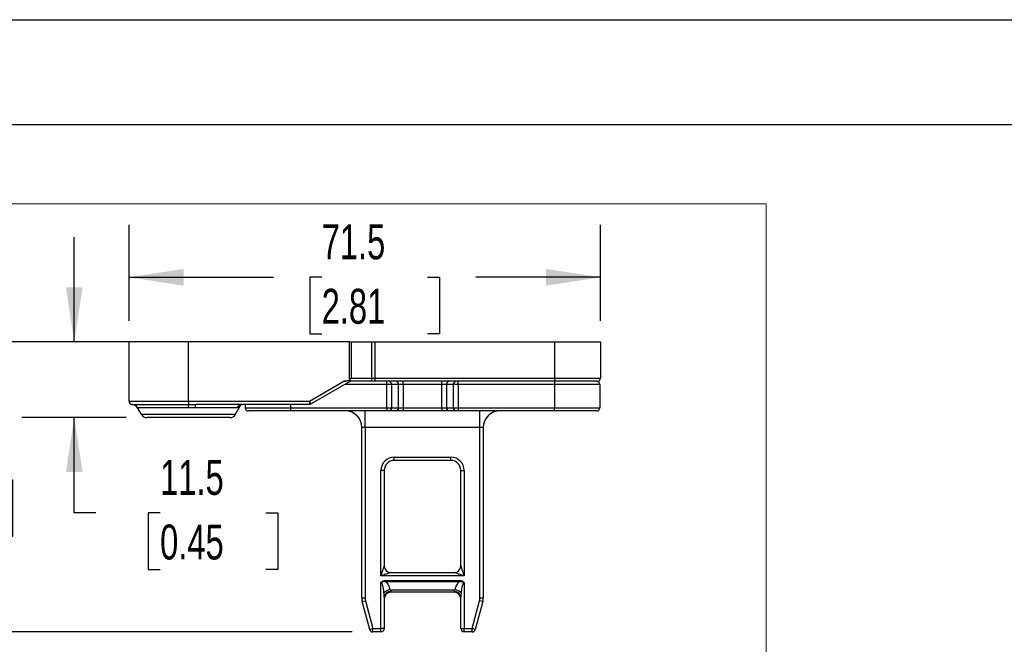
# Model space of a CAD drawing. Header units: millimetres. Extents: x 0 to 699, y 0 to 540.
# Tile 15 of 54: x 89 to 239, y 445 to 540. Entities that reach past the tile are written whole.
import ezdxf

# ---------------------------------------------------------------- set-up
doc = ezdxf.new("R2010")
doc.units = ezdxf.units.MM
doc.header["$LTSCALE"] = 2.5
doc.layers.add('DIMENSIONS', color=140, linetype='Continuous', lineweight=25)
doc.layers.add('TEXT', color=140, linetype='Continuous', lineweight=25)
doc.styles.add('SLDTEXTSTYLE0', font='TXT', dxfattribs={"width": 0.7})
doc.dimstyles.new('SLDDIMSTYLE0', dxfattribs={"dimtxt": 5.39502, "dimasz": 8.255, "dimexe": 0, "dimexo": 0.0625, "dimgap": 1.348755, "dimtad": 0, "dimtih": 1, "dimtoh": 1, "dimdec": 1, "dimrnd": 1e-09, "dimzin": 4, "dimdsep": 46, "dimtxsty": 'SLDTEXTSTYLE0', "dimsah": 1, "dimcen": 0.09, "dimadec": 0, "dimazin": 1, "dimtfac": 1, "dimtdec": 1, "dimtofl": 0, "dimtmove": 0, "dimatfit": 3, "dimfxl": 0, "dimfrac": 2, "dimtolj": 1, "dimtzin": 12, "dimarcsym": 0})
doc.dimstyles.new('SLDDIMSTYLE1', dxfattribs={"dimtxt": 5.39502, "dimasz": 8.255, "dimexe": 0, "dimexo": 0.0625, "dimgap": 1.348755, "dimtad": 0, "dimtih": 1, "dimtoh": 1, "dimdec": 1, "dimrnd": 1e-09, "dimzin": 12, "dimdsep": 46, "dimtxsty": 'SLDTEXTSTYLE0', "dimsah": 1, "dimcen": 0.09, "dimadec": 0, "dimazin": 3, "dimtfac": 1, "dimtdec": 1, "dimtofl": 0, "dimtmove": 0, "dimatfit": 3, "dimfxl": 0, "dimfrac": 2, "dimtolj": 1, "dimtzin": 12, "dimarcsym": 0})
doc.dimstyles.new('SLDDIMSTYLE3', dxfattribs={"dimtxt": 5.39502, "dimasz": 8.255, "dimexe": 0, "dimexo": 0.0625, "dimgap": 1.348755, "dimtad": 0, "dimtih": 1, "dimtoh": 1, "dimdec": 1, "dimrnd": 1e-09, "dimzin": 12, "dimdsep": 46, "dimtxsty": 'SLDTEXTSTYLE0', "dimsah": 1, "dimcen": 0.09, "dimadec": 0, "dimazin": 3, "dimtfac": 1, "dimtdec": 1, "dimtmove": 0, "dimatfit": 0, "dimfxl": 0, "dimfrac": 2, "dimtolj": 1, "dimtzin": 12, "dimarcsym": 0})

# ---------------------------------------------------------------- blocks, each defined once
blk = doc.blocks.new('_D_28')
at = {"layer": 'DIMENSIONS'}
for p, q in [((105.81, 494.09), (105.81, 508.63)), ((177.31, 494.09), (177.31, 508.63)), ((105.81, 500.69), (127.71, 500.69)), ((135.02, 500.69), (133.21, 500.69)), ((133.21, 500.69), (133.21, 492.12)), ((151.06, 500.69), (152.87, 500.69)), ((152.87, 500.69), (152.87, 492.12)), ((177.31, 500.69), (158.37, 500.69)), ((133.21, 492.12), (135.02, 492.12)), ((152.87, 492.12), (151.06, 492.12))]:
    blk.add_line(p, q, dxfattribs=at)
for points in [[(105.81, 500.69), (114.07, 499.42), (114.07, 501.96)], [(177.31, 500.69), (169.06, 501.96), (169.06, 499.42)]]:
    blk.add_solid(points, dxfattribs=at)
at = {"layer": 'DIMENSIONS', "char_height": 5.292, "attachment_point": 1, "style": 'SLDTEXTSTYLE0'}
for s, insert in [('71.5', (135.02, 508.72)), ('2.81', (135.02, 498.94))]:
    blk.add_mtext(s, dxfattribs=dict(at, insert=insert))
blk = doc.blocks.new('_D_29')
at = {"layer": 'DIMENSIONS'}
for p, q in [((111.64, 490.91), (70.39, 490.91)), ((78.33, 490.91), (78.33, 479.74)), ((70.31, 469.96), (68.5, 469.96)), ((68.5, 469.96), (68.5, 461.39)), ((86.35, 469.96), (88.16, 469.96)), ((88.16, 469.96), (88.16, 461.39)), ((68.5, 461.39), (70.31, 461.39)), ((88.16, 461.39), (86.35, 461.39)), ((78.33, 446.91), (78.33, 460.18)), ((139.62, 446.91), (70.39, 446.91))]:
    blk.add_line(p, q, dxfattribs=at)
for points in [[(78.33, 490.91), (77.06, 482.66), (79.6, 482.66)], [(78.33, 446.91), (79.6, 455.17), (77.06, 455.17)]]:
    blk.add_solid(points, dxfattribs=at)
at = {"layer": 'DIMENSIONS', "char_height": 5.292, "attachment_point": 1, "style": 'SLDTEXTSTYLE0'}
for s, insert in [('44.0', (70.31, 477.99)), ('1.73', (70.31, 468.21))]:
    blk.add_mtext(s, dxfattribs=dict(at, insert=insert))
blk = doc.blocks.new('_D_30')
at = {"layer": 'DIMENSIONS'}
for p, q in [((97.5, 490.91), (97.5, 506.79)), ((102.64, 490.91), (89.56, 490.91)), ((105.37, 479.41), (89.56, 479.41)), ((97.5, 464.95), (97.5, 479.41)), ((100.79, 464.95), (97.5, 464.95)), ((110.52, 464.95), (108.7, 464.95)), ((108.7, 464.95), (108.7, 456.37)), ((126.55, 464.95), (128.36, 464.95)), ((128.36, 464.95), (128.36, 456.37)), ((108.7, 456.37), (110.52, 456.37)), ((128.36, 456.37), (126.55, 456.37))]:
    blk.add_line(p, q, dxfattribs=at)
for points in [[(97.5, 490.91), (98.77, 499.17), (96.23, 499.17)], [(97.5, 479.41), (96.23, 471.16), (98.77, 471.16)]]:
    blk.add_solid(points, dxfattribs=at)
at = {"layer": 'DIMENSIONS', "char_height": 5.292, "attachment_point": 1, "style": 'SLDTEXTSTYLE0'}
for s, insert in [('11.5', (110.52, 472.98)), ('0.45', (110.52, 463.19))]:
    blk.add_mtext(s, dxfattribs=dict(at, insert=insert))

msp = doc.modelspace()

# ---------------------------------------------------------------- linework, layer by layer
at = {"color": 7, "linetype": 'Continuous'}
msp.add_line((0.006175, 539.756685), (698.506175, 539.756685), dxfattribs=at)
at = {"color": 179, "linetype": 'Continuous', "lineweight": 18}
for p, q in [((63.731939, 511.815934), (202.424348, 511.815934)), ((202.424348, 511.815934), (202.424348, 387.903632))]:
    msp.add_line(p, q, dxfattribs=at)
for p, q in [((114.811179, 490.911676), (105.811179, 490.911676)), ((105.811179, 481.911676), (105.811179, 490.911676)), ((114.811179, 481.911676), (114.811179, 490.911676)), ((139.239383, 490.911676), (114.811179, 490.911676)), ((139.239383, 485.161676), (139.239383, 490.911676)), ((139.239383, 490.911676), (139.489383, 490.911676)), ((139.489383, 490.911676), (139.489383, 485.411676)), ((139.489383, 490.911676), (142.605408, 490.911676)), ((142.605408, 485.411676), (142.605408, 490.911676)), ((142.605408, 490.911676), (143.105408, 490.911676)), ((143.105408, 490.911676), (143.105408, 485.411676)), ((143.105408, 490.911676), (170.311179, 490.911676)), ((170.311179, 490.911676), (170.311179, 485.411676)), ((170.311179, 490.911676), (177.311179, 490.911676)), ((177.311179, 490.911676), (177.311179, 485.411676)), ((139.489383, 485.411676), (142.605408, 485.411676)), ((142.605408, 485.411676), (143.105408, 485.411676)), ((143.105408, 485.411676), (143.105408, 484.911676)), ((143.105408, 485.411676), (170.311179, 485.411676)), ((170.311179, 485.411676), (177.311179, 485.411676)), ((170.311179, 485.411676), (170.311179, 484.911676)), ((133.177205, 481.911676), (138.373357, 484.911676)), ((139.38224, 484.916804), (133.427205, 481.478663)), ((144.896966, 484.411676), (138.507332, 484.411676)), ((142.355408, 484.911676), (139.373357, 484.911676)), ((143.105408, 484.911676), (142.355408, 484.911676)), ((170.311179, 484.911676), (143.105408, 484.911676)), ((144.896966, 484.411676), (144.896966, 484.911676)), ((145.604073, 484.411676), (144.896966, 484.411676)), ((144.896966, 480.911676), (144.896966, 484.411676)), ((145.604073, 484.411676), (145.604073, 480.911676)), ((146.668286, 484.411676), (145.604073, 484.411676)), ((146.668286, 480.911676), (146.668286, 484.411676)), ((147.375393, 484.411676), (146.668286, 484.411676)), ((147.375393, 484.411676), (147.375393, 484.911676)), ((147.375393, 484.411676), (147.375393, 480.911676)), ((153.246966, 484.411676), (147.375393, 484.411676)), ((153.246966, 484.411676), (153.246966, 484.911676)), ((153.954073, 484.411676), (153.246966, 484.411676)), ((153.246966, 480.911676), (153.246966, 484.411676)), ((155.018286, 484.411676), (153.954073, 484.411676)), ((153.954073, 484.411676), (153.954073, 480.911676)), ((155.725393, 484.411676), (155.018286, 484.411676)), ((155.018286, 480.911676), (155.018286, 484.411676)), ((155.725393, 484.411676), (155.725393, 484.911676)), ((170.311179, 484.411676), (155.725393, 484.411676)), ((155.725393, 484.411676), (155.725393, 480.911676)), ((170.311179, 484.911676), (170.311179, 484.411676)), ((176.811179, 484.911676), (170.311179, 484.911676)), ((177.211179, 484.411676), (170.311179, 484.411676)), ((170.311179, 484.411676), (170.311179, 480.911676)), ((177.211179, 484.411676), (177.211179, 480.911676)), ((105.811179, 481.911676), (114.811179, 481.911676)), ((106.285, 481.412362), (114.811179, 481.412362)), ((114.811179, 480.913734), (107.098667, 480.913734)), ((107.677205, 479.911676), (107.098667, 480.913734)), ((114.811179, 481.911676), (133.177205, 481.911676)), ((114.811179, 481.911676), (114.811179, 481.412362)), ((114.811179, 480.913734), (114.811179, 481.412362)), ((122.170448, 480.911676), (115.844457, 480.911676)), ((133.177205, 481.411676), (115.9605, 481.411676)), ((121.945154, 479.911676), (122.714552, 481.244313)), ((122.714552, 481.244313), (122.822456, 481.379511)), ((123.411179, 481.411676), (123.411179, 480.911676)), ((123.411179, 480.911676), (130.311179, 480.911676)), ((130.311179, 481.411676), (130.311179, 480.911676)), ((130.311179, 480.911676), (144.896966, 480.911676)), ((130.311179, 480.911676), (130.311179, 480.411676)), ((133.427205, 481.478663), (133.177205, 481.911676)), ((133.177205, 481.911676), (133.177205, 481.411676)), ((144.896966, 480.911676), (145.604073, 480.911676)), ((144.896966, 480.911676), (144.896966, 480.411676)), ((145.604073, 480.911676), (146.668286, 480.911676)), ((146.668286, 480.911676), (147.375393, 480.911676)), ((147.375393, 480.911676), (147.375393, 480.411676)), ((147.375393, 480.911676), (153.246966, 480.911676)), ((153.246966, 480.911676), (153.954073, 480.911676)), ((153.246966, 480.911676), (153.246966, 480.411676)), ((153.954073, 480.911676), (155.018286, 480.911676)), ((155.018286, 480.911676), (155.725393, 480.911676)), ((155.725393, 480.911676), (170.311179, 480.911676)), ((155.725393, 480.911676), (155.725393, 480.411676)), ((170.311179, 480.911676), (177.211179, 480.911676)), ((170.311179, 480.411676), (170.311179, 480.911676)), ((107.677205, 479.911676), (121.945154, 479.911676)), ((121.079129, 479.411676), (108.54323, 479.411676)), ((130.311179, 480.411676), (123.911179, 480.411676)), ((144.896966, 480.411676), (130.311179, 480.411676)), ((141.611179, 477.911676), (141.611179, 480.411676)), ((145.250519, 480.411676), (144.896966, 480.411676)), ((146.314733, 480.411676), (145.250519, 480.411676)), ((147.375393, 480.411676), (146.314733, 480.411676)), ((153.246966, 480.411676), (147.375393, 480.411676)), ((154.307626, 480.411676), (153.246966, 480.411676)), ((155.37184, 480.411676), (154.307626, 480.411676)), ((155.725393, 480.411676), (155.37184, 480.411676)), ((170.311179, 480.411676), (155.725393, 480.411676)), ((159.011179, 477.911676), (159.011179, 480.411676)), ((176.711179, 480.411676), (170.311179, 480.411676)), ((141.611179, 477.911676), (141.111179, 477.911676)), ((141.111179, 452.026647), (141.111179, 477.911676)), ((159.011179, 477.911676), (141.611179, 477.911676)), ((141.611179, 477.911676), (141.611179, 452.026647)), ((159.511179, 477.911676), (159.011179, 477.911676)), ((159.011179, 452.026647), (159.011179, 477.911676)), ((159.511179, 477.911676), (159.511179, 452.026647)), ((146.011179, 473.411676), (154.611179, 473.411676)), ((146.011179, 472.911676), (146.011179, 473.411676)), ((154.611179, 472.911676), (154.611179, 473.411676)), ((154.611179, 472.911676), (146.011179, 472.911676)), ((144.011179, 455.411676), (144.011179, 471.411676)), ((144.511179, 471.411676), (144.011179, 471.411676)), ((144.511179, 471.411676), (144.511179, 456.911676)), ((156.111179, 471.411676), (156.611179, 471.411676)), ((156.111179, 456.911676), (156.111179, 471.411676)), ((156.611179, 471.411676), (156.611179, 455.411676)), ((156.611179, 455.411676), (144.011179, 455.411676)), ((145.511179, 455.911676), (155.111179, 455.911676)), ((144.011179, 447.411676), (144.011179, 454.343727)), ((144.73748, 454.718856), (155.884879, 454.718856)), ((144.73748, 454.518856), (144.73748, 454.718856)), ((155.884879, 454.518856), (144.73748, 454.518856)), ((155.884879, 454.518856), (155.884879, 454.718856)), ((156.611179, 454.343727), (156.611179, 447.411676)), ((145.379096, 453.311676), (155.243262, 453.311676)), ((145.511179, 453.030349), (145.511179, 452.911676)), ((155.111179, 452.911676), (145.511179, 452.911676)), ((155.111179, 452.911676), (155.111179, 453.030349)), ((141.611179, 452.026647), (141.111179, 452.026647)), ((141.179328, 451.509009), (141.662291, 451.638418)), ((142.31188, 447.282266), (141.179328, 451.509009)), ((141.662291, 451.638418), (142.794843, 447.411676)), ((144.511179, 452.178691), (144.511179, 447.411676)), ((156.111179, 447.411676), (156.111179, 452.178691)), ((157.827516, 447.411676), (158.960068, 451.638418)), ((159.443031, 451.509009), (158.310479, 447.282266)), ((159.443031, 451.509009), (158.960068, 451.638418)), ((159.511179, 452.026647), (159.011179, 452.026647)), ((142.31188, 447.282266), (142.794843, 447.411676)), ((142.794843, 447.411676), (144.011179, 447.411676)), ((142.794843, 446.911676), (142.794843, 447.411676)), ((144.011179, 446.911676), (142.794843, 446.911676)), ((144.511179, 447.411676), (144.011179, 447.411676)), ((144.011179, 446.911676), (144.011179, 447.411676)), ((156.111179, 447.411676), (156.611179, 447.411676)), ((156.611179, 447.411676), (157.827516, 447.411676)), ((156.611179, 446.911676), (156.611179, 447.411676)), ((157.827516, 446.911676), (156.611179, 446.911676)), ((158.310479, 447.282266), (157.827516, 447.411676)), ((157.827516, 446.911676), (157.827516, 447.411676))]:
    msp.add_line(p, q)
at = {"flags": 128}
msp.add_lwpolyline([(142.605408, 485.411676), (142.600604, 485.314131), (142.586378, 485.220334), (142.563275, 485.133891), (142.532185, 485.058123), (142.494301, 484.995941), (142.451079, 484.949736), (142.404181, 484.921283), (142.355408, 484.911676)], dxfattribs=at)
for centre, radius, start, end in [((176.811179, 485.411676), 0.5, 270, 0), ((145.162131, 484.474176), 0.446339, 351.95053302, 78.57824634), ((146.226344, 484.474176), 0.446339, 351.95053302, 78.57824634), ((154.396014, 484.474176), 0.446339, 101.42175366, 188.04946698), ((155.460228, 484.474176), 0.446339, 101.42175366, 188.04946698), ((176.711179, 484.411676), 0.5, 0, 90), ((106.311179, 481.911676), 0.5, 180, 266.99869077), ((106.232641, 480.413734), 1, 30, 86.99869077), ((116.651959, 480.987732), 0.811076, 148.48691834, 185.38064579), ((123.005756, 480.464014), 0.947703, 90.53328376, 151.81206214), ((123.318425, 480.699814), 0.868378, 131.65255135, 152.52337345), ((123.911179, 480.911676), 0.5, 180, 270), ((133.177205, 481.911676), 0.5, 270, 300), ((145.162131, 480.849176), 0.446339, 281.42175366, 8.04946698), ((146.226344, 480.849176), 0.446339, 281.42175366, 8.04946698), ((154.396014, 480.849176), 0.446339, 171.95053302, 258.57824634), ((155.460228, 480.849176), 0.446339, 171.95053302, 258.57824634), ((176.711179, 480.911676), 0.5, 270, 0), ((108.54323, 480.411676), 1, 210, 270), ((121.079129, 480.411676), 1, 270, 330), ((138.611179, 477.911676), 2.5, 0, 90), ((162.011179, 477.911676), 2.5, 90, 180), ((146.011179, 471.411676), 2, 90, 180), ((154.611179, 471.411676), 2, 0, 90), ((146.011179, 471.411676), 1.5, 90, 180), ((154.611179, 471.411676), 1.5, 0, 90), ((145.511179, 456.911676), 1, 180, 270), ((155.111179, 456.911676), 1, 270, 0), ((145.575651, 451.871538), 1.453489, 97.77191216, 139.69814821), ((145.44251, 452.098061), 0.934814, 85.78737286, 175.05192476), ((145.511179, 451.911676), 1, 90, 180), ((155.179849, 452.098061), 0.934814, 4.94807524, 94.21262714), ((155.111179, 451.911676), 1, 0, 90), ((155.046707, 451.871538), 1.453489, 40.30185179, 82.22808784), ((143.111179, 452.026647), 2, 180, 195), ((143.111179, 452.026647), 1.5, 180, 195), ((157.511179, 452.026647), 1.5, 345, 0), ((157.511179, 452.026647), 2, 345, 0), ((142.794843, 447.411676), 0.5, 195, 270), ((144.011179, 447.411676), 0.5, 270, 0), ((156.611179, 447.411676), 0.5, 180, 270), ((157.827516, 447.411676), 0.5, 270, 345)]:
    msp.add_arc(centre, radius, start, end)
for points in [[(139.489383, 485.411676), (139.414668, 485.325403), (139.325656, 485.236391), (139.239383, 485.161676)], [(115.844457, 480.911676), (115.50216, 480.912362), (115.156698, 480.913048), (114.811179, 480.913734)]]:
    msp.add_open_spline(points, degree=3)
for points, knots in [([(138.373357, 484.911676), (138.540024, 484.911676), (138.718657, 484.934005), (139.028058, 485.023322), (139.156049, 485.089507), (139.239383, 485.161676)], [0, 0, 0, 0, 0.5, 0.5, 1, 1, 1, 1]), ([(139.38224, 484.916804), (139.388633, 484.921607), (139.400735, 484.930699), (139.408791, 484.951349), (139.409495, 484.973495), (139.403529, 484.995582), (139.392013, 485.015689), (139.375699, 485.032473), (139.354087, 485.044926), (139.327276, 485.051893), (139.296499, 485.048678), (139.254427, 485.03679), (139.198071, 485.023717), (139.128919, 485.007477), (138.993142, 484.978242), (138.80492, 484.94521), (138.574976, 484.917505), (138.435413, 484.91347), (138.373357, 484.911676)], [0, 0, 0, 0, 0.0542310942, 0.1026665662, 0.1454740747, 0.1828980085, 0.2153058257, 0.2432645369, 0.26765451, 0.2929268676, 0.3163164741, 0.3382106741, 0.3900546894, 0.445499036, 0.4958579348, 0.6976218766, 0.865550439, 1, 1, 1, 1]), ([(114.811179, 481.412362), (115.001725, 481.412268), (115.384979, 481.412081), (115.767939, 481.411811), (115.9605, 481.411676)], [0, 0, 0, 0, 0.49717830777, 1, 1, 1, 1]), ([(122.548, 481.100472), (122.526642, 481.081533), (122.484915, 481.04453), (122.421929, 480.999038), (122.348034, 480.955313), (122.263557, 480.919645), (122.201033, 480.914294), (122.170448, 480.911676)], [0, 0, 0, 0, 0.1745661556, 0.3410486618, 0.4999130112, 0.7553743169, 1, 1, 1, 1]), ([(122.714552, 481.244313), (122.714049, 481.243895), (122.713045, 481.24306), (122.704922, 481.236284), (122.691987, 481.225467), (122.671185, 481.207993), (122.640633, 481.182327), (122.599265, 481.147043), (122.564639, 481.115587), (122.548, 481.100472)], [0, 0, 0, 0, 0.1253696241, 0.2505213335, 0.3755645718, 0.50060976, 0.6799338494, 0.8462030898, 1, 1, 1, 1]), ([(122.746829, 481.351797), (122.750779, 481.357493), (122.760281, 481.371197), (122.901552, 481.397476), (122.984103, 481.412832)], [0, 0, 0, 0, 0.4156562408, 1, 1, 1, 1]), ([(144.011179, 455.411676), (144.036651, 455.487861), (144.082679, 455.625529), (144.144064, 455.809624), (144.211471, 456.012989), (144.284287, 456.230344), (144.362907, 456.467094), (144.425962, 456.655695), (144.470102, 456.788524), (144.495295, 456.863943), (144.50858, 456.903799), (144.51035, 456.909164), (144.511179, 456.911676)], [0, 0, 0, 0, 0.1380766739, 0.249505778, 0.3342902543, 0.5084065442, 0.648304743, 0.7758317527, 0.873079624, 0.922466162, 0.9636848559, 1, 1, 1, 1]), ([(156.111179, 456.911676), (156.111458, 456.910829), (156.112031, 456.909091), (156.116584, 456.895373), (156.12376, 456.873848), (156.133809, 456.843755), (156.155304, 456.779352), (156.196367, 456.655786), (156.259452, 456.467087), (156.338074, 456.230367), (156.420406, 455.984456), (156.51305, 455.704881), (156.574778, 455.520442), (156.611179, 455.411676)], [0, 0, 0, 0, 0.02151641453, 0.04418840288, 0.06892087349, 0.09641604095, 0.12718756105, 0.22439346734, 0.35190176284, 0.49174036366, 0.66583144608, 0.80293641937, 1, 1, 1, 1]), ([(145.511179, 455.911676), (145.510333, 455.911397), (145.508594, 455.910824), (145.494876, 455.906271), (145.473352, 455.899095), (145.443259, 455.889047), (145.378856, 455.867551), (145.255289, 455.826488), (145.06659, 455.763403), (144.82987, 455.684782), (144.583959, 455.602449), (144.304384, 455.509806), (144.119945, 455.448078), (144.011179, 455.411676)], [0, 0, 0, 0, 0.0215164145, 0.0441884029, 0.0689208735, 0.0964160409, 0.127187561, 0.2243934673, 0.3519017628, 0.4917403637, 0.6658314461, 0.8029364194, 1, 1, 1, 1]), ([(156.611179, 455.411676), (156.534994, 455.437148), (156.397327, 455.483176), (156.213232, 455.54456), (156.009867, 455.611968), (155.792512, 455.684784), (155.555761, 455.763403), (155.36716, 455.826459), (155.234332, 455.870599), (155.158912, 455.895791), (155.119056, 455.909077), (155.113692, 455.910847), (155.111179, 455.911676)], [0, 0, 0, 0, 0.138076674, 0.2495057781, 0.3342902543, 0.5084065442, 0.648304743, 0.7758317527, 0.8730796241, 0.922466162, 0.9636848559, 1, 1, 1, 1]), ([(144.011179, 454.343727), (144.031251, 454.414099), (144.078628, 454.473116), (144.186826, 454.569281), (144.249662, 454.607136), (144.447295, 454.694449), (144.592467, 454.718856), (144.73748, 454.718856)], [0, 0, 0, 0, 0.25, 0.25, 0.5, 0.5, 1, 1, 1, 1]), ([(144.73748, 454.518856), (144.700859, 454.5233), (144.631074, 454.53177), (144.530446, 454.532305), (144.43978, 454.524713), (144.348643, 454.506884), (144.26121, 454.480198), (144.184929, 454.448028), (144.131763, 454.41825), (144.08965, 454.391208), (144.051303, 454.3667), (144.023447, 454.350751), (144.011179, 454.343727)], [0, 0, 0, 0, 0.1442194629, 0.2748194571, 0.3928410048, 0.4994528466, 0.6371175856, 0.7494143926, 0.8223093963, 0.8748709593, 0.944894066, 1, 1, 1, 1]), ([(144.467152, 452.811676), (144.458095, 452.907274), (144.440955, 453.088201), (144.406632, 453.343126), (144.36902, 453.566423), (144.328762, 453.758046), (144.281913, 453.937589), (144.227387, 454.097592), (144.166465, 454.223236), (144.109783, 454.295967), (144.062582, 454.335512), (144.027214, 454.341164), (144.011179, 454.343727)], [0, 0, 0, 0, 0.1746353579, 0.3305130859, 0.4676855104, 0.5862297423, 0.6862659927, 0.8044927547, 0.8932052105, 0.9370127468, 0.9714446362, 1, 1, 1, 1]), ([(144.73748, 454.518856), (144.875626, 454.386441), (145.00501, 454.21178), (145.224498, 453.798822), (145.314313, 453.561066), (145.379096, 453.311676)], [0, 0, 0, 0, 0.5, 0.5, 1, 1, 1, 1]), ([(155.243262, 453.311676), (155.308046, 453.561066), (155.397861, 453.798822), (155.617348, 454.21178), (155.746733, 454.386441), (155.884879, 454.518856)], [0, 0, 0, 0, 0.5, 0.5, 1, 1, 1, 1]), ([(155.884879, 454.718856), (155.957448, 454.718856), (156.02912, 454.712725), (156.170372, 454.686176), (156.24073, 454.665417), (156.372508, 454.60724), (156.435473, 454.569327), (156.543736, 454.473118), (156.591485, 454.412777), (156.611179, 454.343727)], [0, 0, 0, 0, 0.25, 0.25, 0.5, 0.5, 0.75, 0.75, 1, 1, 1, 1]), ([(156.611179, 454.343727), (156.598878, 454.350772), (156.570933, 454.366776), (156.532509, 454.391302), (156.490367, 454.418403), (156.439767, 454.446546), (156.364092, 454.480192), (156.247126, 454.515396), (156.081526, 454.536585), (155.954359, 454.52512), (155.884879, 454.518856)], [0, 0, 0, 0, 0.0553073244, 0.1256446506, 0.1781423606, 0.2511549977, 0.3518126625, 0.5014469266, 0.7276048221, 1, 1, 1, 1]), ([(156.611179, 454.343727), (156.601739, 454.342889), (156.58208, 454.341144), (156.553498, 454.3276), (156.525466, 454.306657), (156.497855, 454.277506), (156.451963, 454.214862), (156.394961, 454.097728), (156.32683, 453.897412), (156.260768, 453.616358), (156.198176, 453.243934), (156.170473, 452.965252), (156.155207, 452.811676)], [0, 0, 0, 0, 0.0168086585, 0.0350046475, 0.0556621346, 0.0795251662, 0.1070793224, 0.1957572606, 0.3139703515, 0.4908817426, 0.7194353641, 1, 1, 1, 1]), ([(144.511179, 452.178691), (144.510807, 452.206172), (144.510032, 452.263266), (144.504892, 452.35568), (144.497682, 452.456795), (144.488555, 452.566981), (144.478124, 452.686076), (144.470887, 452.768922), (144.467152, 452.811676)], [0, 0, 0, 0, 0.1384091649, 0.2875506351, 0.4479188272, 0.6199113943, 0.8038506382, 1, 1, 1, 1]), ([(145.379096, 453.311676), (145.391916, 453.289846), (145.415182, 453.25023), (145.444918, 453.200163), (145.475578, 453.145882), (145.503576, 453.087613), (145.508769, 453.048501), (145.511179, 453.030349)], [0, 0, 0, 0, 0.2038936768, 0.370028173, 0.4985552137, 0.7672905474, 1, 1, 1, 1]), ([(155.111179, 453.030349), (155.111736, 453.038834), (155.112888, 453.056393), (155.12156, 453.086551), (155.135187, 453.120738), (155.156967, 453.165002), (155.19343, 453.227103), (155.224867, 453.280457), (155.243262, 453.311676)], [0, 0, 0, 0, 0.112022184, 0.2318477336, 0.3606065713, 0.4992102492, 0.7069693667, 1, 1, 1, 1]), ([(156.155207, 452.811676), (156.149656, 452.748588), (156.139075, 452.628333), (156.124816, 452.459696), (156.113865, 452.310412), (156.112041, 452.220951), (156.111179, 452.178691)], [0, 0, 0, 0, 0.2896526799, 0.5521142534, 0.7884224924, 1, 1, 1, 1])]:
    msp.add_open_spline(points, degree=3, knots=knots)
at = {"layer": 'TEXT'}
msp.add_line((15.875, 523.875), (682.625, 523.875), dxfattribs=at)

# ---------------------------------------------------------------- dimensions: what is measured, and where the dimension line sits
at = {"layer": 'DIMENSIONS'}
for base, p1, p2, angle, dimstyle, picture, middle in [((177.311179, 500.693935), (105.811179, 490.911676), (177.311179, 490.911676), 0, 'SLDDIMSTYLE1', '_D_28', (143.040446, 500.693935)), ((97.495997, 479.411676), (105.811179, 490.911676), (108.54323, 479.411676), 90, 'SLDDIMSTYLE3', '_D_30', (97.495997, 464.94774)), ((78.330839, 446.911676), (114.811179, 490.911676), (142.794843, 446.911676), 90, 'SLDDIMSTYLE0', '_D_29', (78.330839, 469.962089))]:
    dim = msp.add_linear_dim(base=base, p1=p1, p2=p2, angle=angle, dimstyle=dimstyle, dxfattribs=at)
    dim.commit()
    dim.dimension.update_dxf_attribs({"geometry": picture, "text_midpoint": middle, "dimtype": 160})

doc.saveas('drawing.dxf')
